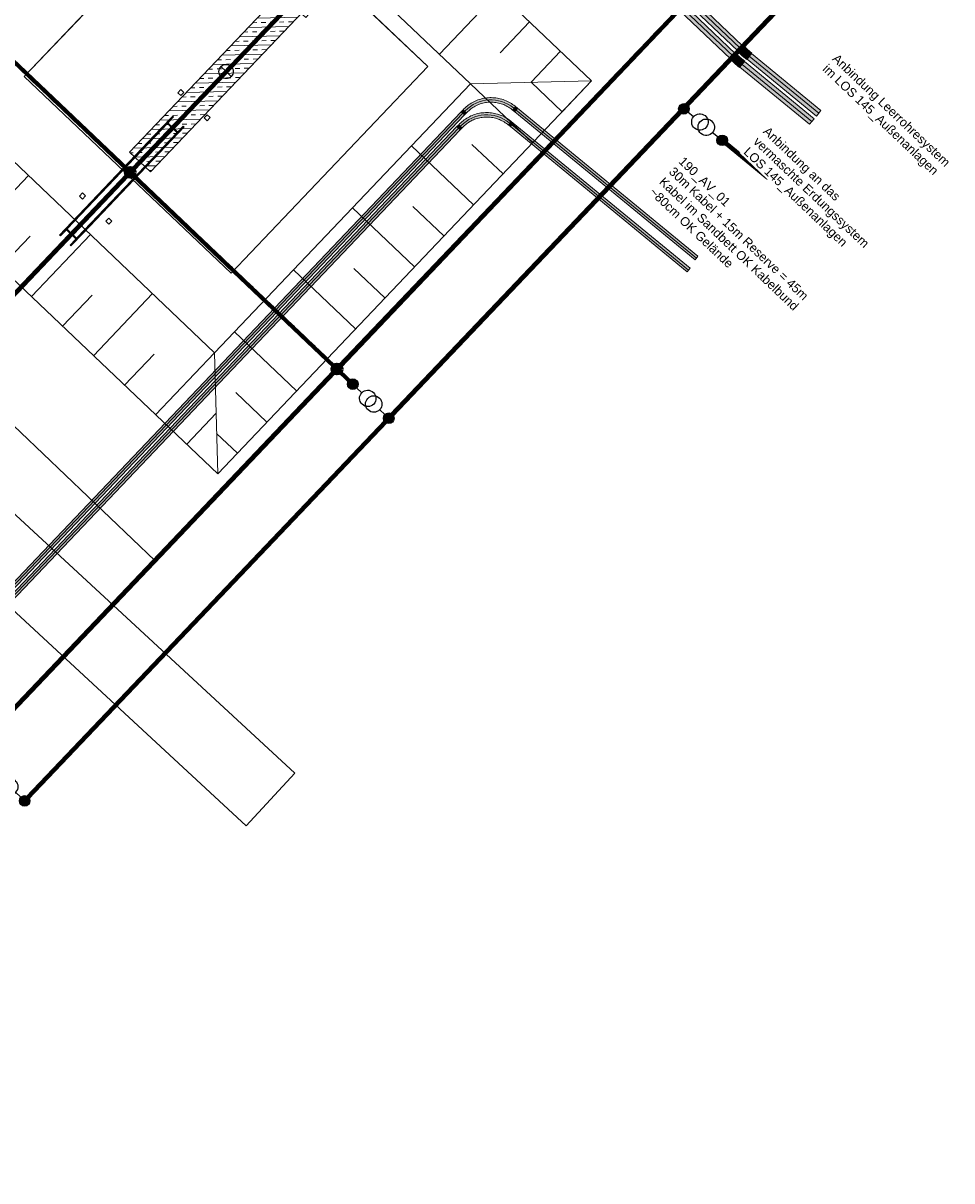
# Model space of a CAD drawing. Header units: metres. Extents: x 32343130.2 to 32343186.6, y 5699222 to 5699276.9.
# Tile 30 of 43: x 32343173.6 to 32343186.6, y 5699224 to 5699240.3. Entities that reach past the tile are written whole.
import ezdxf

# ---------------------------------------------------------------- set-up
doc = ezdxf.new("R2010")
doc.units = ezdxf.units.M
doc.linetypes.add('Mitte 1', pattern=[0.03, 0.012, -0.006, 0.006, -0.006])
for name, color, linetype, lineweight in [('0-1', 7, 'Continuous', 5), ('A-DETL-MBND', 7, 'Continuous', 18), ('E-POWR-CNTR', 7, 'Mitte 1', 25), ('G-ANNO-TEXT', 7, 'Continuous', 9)]:
    doc.layers.add(name, color=color, linetype=linetype, lineweight=lineweight)
for name, color, linetype, lineweight, true_color in [('A-DETL-1', 254, 'Continuous', 18, 0xbebebe), ('A-DETL-MBND-1', 7, 'Continuous', 5, 0xcccccc), ('A-DETL-MBND-2', 1, 'Continuous', 5, 0xff0000), ('A-DETL-MBND-3', 4, 'Continuous', 5, 0x00ffff), ('A-DETL-MBND-5', 1, 'Continuous', 18, 0xff0000), ('A-DETL-MBND-6', 4, 'Continuous', 18, 0x00ffff), ('A-FLOR-HRAL-1', 7, 'Continuous', 5, 0xcccccc), ('A-FLOR-HRAL-2', 7, 'Continuous', 9, 0xcccccc), ('A-GENM-1', 7, 'Continuous', 5, 0xcccccc), ('A-GENM-3', 7, 'Continuous', 25, 0xcce5f2), ('A-MASS-1', 7, 'Continuous', 9, 0xcccccc), ('A-MASS-2', 7, 'Continuous', 5, 0xcccccc), ('E-POWR-CNDT-1', 7, 'Continuous', 70, 0x008040), ('E-POWR-CNDT-2', 7, 'Continuous', 70, 0x804000), ('E-POWR-CNDT-3', 5, 'Continuous', 35, 0x0000ff), ('E-POWR-CNTR-1', 7, 'Mitte 1', 70, 0x008040), ('E-POWR-CNTR-2', 7, 'Mitte 1', 70, 0x804000), ('G-IMPT-1', 7, 'Continuous', 70, 0x008040), ('G-IMPT-2', 5, 'Continuous', 35, 0x0000ff), ('G-IMPT-3', 5, 'Continuous', 25, 0x0000ff), ('S-COLS-1', 7, 'Continuous', 5, 0xcccccc), ('S-FNDN-1', 7, 'Continuous', 5, 0xcccccc), ('S-FNDN-2', 7, 'Continuous', 25, 0xcccccc)]:
    doc.layers.add(name, color=color, linetype=linetype, lineweight=lineweight, true_color=true_color)
doc.styles.add('Arial_2', font='arial.ttf', dxfattribs={"height": 0.125})

# ---------------------------------------------------------------- blocks, each defined once
blk = doc.blocks.new('Einfügepunkt - Einfügepunkt-1186031-TGA_190_LP5_GR_FU-TGA-01_G_')
at = {"layer": 'A-DETL-MBND-1'}
for p, q in [((-0.1, 0), (0, 0)), ((0, 0.1), (0, 0)), ((0, 0), (0, -0.1)), ((0, 0), (0.1, 0))]:
    blk.add_line(p, q, dxfattribs=at)
blk.add_ellipse((0, 0), major_axis=(0.1, 0), ratio=1, dxfattribs=at)
blk = doc.blocks.new('Einfügepunkt - Einfügepunkt-V1-TGA_190_LP5_GR_FU-TGA-01_G_')
at = {"layer": 'A-GENM-3'}
for p, q in [((-0.1, 0), (0, 0)), ((0, 0.1), (0, 0)), ((0, 0), (0, -0.1)), ((0, 0), (0.1, 0))]:
    blk.add_line(p, q, dxfattribs=at)
blk.add_ellipse((0, 0), major_axis=(0.1, 0), ratio=1, dxfattribs=at)
blk = doc.blocks.new('Familie1 - Familie1-3512655-TGA_190_LP5_GR_FU-TGA-01_G_')
at = {"layer": 'A-DETL-MBND-1'}
for p, q in [((28.1, 0.5), (0, 0.5)), ((28.1, -0.5), (28.1, 0.5)), ((28.1, -0.5), (28.1, 0.5)), ((0, -0.5), (28.1, -0.5))]:
    blk.add_line(p, q, dxfattribs=at)
blk = doc.blocks.new('Aushub1 - Aushub-3534796-TGA_190_LP5_GR_FU-TGA-01_G_')
at = {"layer": 'A-MASS-2'}
for p, q in [((101.882, -9.093), (102.709, -8.223)), ((102.73, -9.072), (103.143, -8.637)), ((103.165, -9.485), (103.578, -9.05)), ((103.186, -10.333), (102.316, -9.506)), ((103.599, -9.899), (103.165, -9.485)), ((103.599, -9.899), (104.013, -9.464)), ((102.359, -11.203), (101.489, -10.376)), ((102.772, -10.768), (102.337, -10.355)), ((95.297, -11.662), (96.124, -10.792)), ((101.531, -12.072), (100.662, -11.245)), ((101.945, -11.637), (101.51, -11.224)), ((95.731, -12.075), (96.145, -11.641)), ((96.166, -12.489), (96.993, -11.619)), ((100.704, -12.942), (99.835, -12.114)), ((101.118, -12.507), (100.683, -12.093)), ((96.601, -12.902), (97.014, -12.468)), ((97.036, -13.316), (97.863, -12.447)), ((100.291, -13.376), (99.856, -12.963)), ((99.877, -13.811), (99.008, -12.984)), ((97.47, -13.729), (97.884, -13.295)), ((97.905, -14.143), (98.732, -13.274)), ((99.464, -14.246), (99.029, -13.832)), ((98.34, -14.557), (98.753, -14.122)), ((99.05, -14.68), (98.76, -14.405))]:
    blk.add_line(p, q, dxfattribs=at)
blk = doc.blocks.new('HE-B-Stütze - 3877114-TGA_190_LP5_GR_FU-TGA-01_G_')
at = {"layer": 'S-COLS-1'}
for p, q in [((97.84, -10.303), (96.425, -11.79)), ((97.894, -10.222), (96.482, -11.707)), ((97.906, -10.234), (96.494, -11.718)), ((98.042, -10.363), (96.63, -11.847)), ((98.054, -10.374), (96.642, -11.858)), ((97.727, -10.398), (97.894, -10.222)), ((97.805, -10.34), (97.739, -10.409)), ((97.942, -10.442), (97.832, -10.338)), ((97.839, -10.33), (97.949, -10.435)), ((97.906, -10.234), (97.84, -10.303)), ((98.054, -10.374), (97.887, -10.55)), ((97.894, -10.222), (97.906, -10.234)), ((97.976, -10.433), (98.042, -10.363)), ((98.042, -10.363), (98.054, -10.374)), ((97.727, -10.398), (96.308, -11.89)), ((97.739, -10.409), (96.319, -11.901)), ((97.875, -10.539), (96.456, -12.031)), ((96.561, -11.92), (97.976, -10.433)), ((97.739, -10.409), (97.727, -10.398)), ((97.875, -10.539), (97.941, -10.469)), ((97.887, -10.55), (97.875, -10.539)), ((97.887, -10.55), (96.467, -12.042)), ((96.482, -11.707), (96.308, -11.89)), ((96.319, -11.901), (96.389, -11.828)), ((96.416, -11.826), (96.526, -11.931)), ((96.534, -11.923), (96.424, -11.818)), ((96.425, -11.79), (96.494, -11.718)), ((96.494, -11.718), (96.482, -11.707)), ((96.308, -11.89), (96.319, -11.901)), ((96.525, -11.958), (96.456, -12.031)), ((96.467, -12.042), (96.642, -11.858)), ((96.63, -11.847), (96.561, -11.92)), ((96.642, -11.858), (96.63, -11.847)), ((96.456, -12.031), (96.467, -12.042))]:
    blk.add_line(p, q, dxfattribs=at)
at = {"layer": 'S-COLS-1', "flags": 128}
for points in [[(97.832, -10.338), (97.829, -10.335), (97.825, -10.334), (97.821, -10.333), (97.816, -10.333), (97.812, -10.335), (97.808, -10.337), (97.805, -10.34)], [(97.84, -10.303), (97.837, -10.307), (97.835, -10.311), (97.834, -10.315), (97.834, -10.319), (97.835, -10.323), (97.836, -10.327), (97.839, -10.33)], [(97.941, -10.469), (97.944, -10.466), (97.946, -10.462), (97.947, -10.458), (97.947, -10.453), (97.946, -10.449), (97.944, -10.446), (97.942, -10.442)], [(97.949, -10.435), (97.952, -10.437), (97.956, -10.439), (97.96, -10.439), (97.964, -10.439), (97.969, -10.438), (97.973, -10.436), (97.976, -10.433)], [(96.389, -11.828), (96.392, -11.825), (96.396, -11.823), (96.4, -11.822), (96.405, -11.821), (96.409, -11.822), (96.413, -11.823), (96.416, -11.826)], [(96.424, -11.818), (96.421, -11.815), (96.419, -11.811), (96.419, -11.807), (96.419, -11.803), (96.42, -11.798), (96.422, -11.794), (96.425, -11.79)], [(96.526, -11.931), (96.529, -11.934), (96.53, -11.937), (96.531, -11.942), (96.531, -11.946), (96.53, -11.95), (96.528, -11.954), (96.525, -11.958)], [(96.561, -11.92), (96.557, -11.923), (96.553, -11.925), (96.549, -11.927), (96.545, -11.927), (96.541, -11.927), (96.537, -11.925), (96.534, -11.923)]]:
    blk.add_lwpolyline(points, dxfattribs=at)
blk = doc.blocks.new('Geländer - 60-4048510-TGA_190_LP5_GR_FU-TGA-01_G_')
at = {"layer": 'A-FLOR-HRAL-1'}
for p, q in [((-0.03, -0.03), (-0.03, 0.03)), ((-0.03, 0.03), (0.03, 0.03)), ((0.03, 0.03), (0.03, -0.03)), ((0.03, -0.03), (-0.03, -0.03))]:
    blk.add_line(p, q, dxfattribs=at)
at = {"layer": 'A-FLOR-HRAL-2'}
for p, q in [((0.03, 0.03), (-0.03, 0.03)), ((-0.03, 0.03), (-0.03, -0.03)), ((0.03, -0.03), (0.03, 0.03)), ((-0.03, -0.03), (0.03, -0.03))]:
    blk.add_line(p, q, dxfattribs=at)
blk = doc.blocks.new('Geländer - Geländer-4035102-TGA_190_LP5_GR_FU-TGA-01_G_')
for p, rotation in [((100.765, -6.995), 316.4272566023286), ((101.134, -7.347), 136.4272566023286), ((99.386, -8.444), 316.4272566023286), ((99.756, -8.796), 136.4272566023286), ((98.008, -9.893), 316.4272566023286), ((98.377, -10.245), 136.4272566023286), ((96.629, -11.342), 316.4272566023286), ((96.999, -11.694), 136.4272566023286)]:
    blk.add_blockref('Geländer - 60-4048510-TGA_190_LP5_GR_FU-TGA-01_G_', p, dxfattribs=dict(rotation=rotation))
blk = doc.blocks.new('ARC_190_LPX_FM_Stellplätze_rvt-1-TGA_190_LP5_GR_FU-TGA-01_G_')
at = {"layer": 'S-FNDN-1'}
h = blk.add_hatch(dxfattribs=at)
h.set_pattern_fill('FP_1', color=256, style=0, pattern_type=2)
h.set_pattern_definition([(1.427, (32343078.039, 5699248.927), (-0.00316272, 0.12696061), []), (1.427, (32343078.104, 5699248.865), (-0.00316272, 0.12696061), [0.0635, -0.0635])])
h.paths.add_polyline_path([(32343175.057, 5699238.458), (32343175.347, 5699238.182), (32343177.759, 5699240.718), (32343177.469, 5699240.993), (32343175.966, 5699239.413)])
at = {"layer": 'A-DETL-MBND-1'}
for p, q in [((32343173.58, 5699239.517), (32343176.337, 5699242.415)), ((32343176.338, 5699242.416), (32343173.581, 5699239.518)), ((32343173.581, 5699239.518), (32343176.337, 5699242.415)), ((32343176.337, 5699242.415), (32343173.581, 5699239.518)), ((32343179.235, 5699239.658), (32343176.337, 5699242.415)), ((32343176.337, 5699242.415), (32343179.235, 5699239.658)), ((32343179.236, 5699239.659), (32343176.338, 5699242.416)), ((32343176.338, 5699242.416), (32343179.236, 5699239.659)), ((32343179.235, 5699239.658), (32343176.478, 5699236.76)), ((32343176.479, 5699236.761), (32343179.236, 5699239.659)), ((32343179.235, 5699239.658), (32343176.479, 5699236.761)), ((32343176.479, 5699236.761), (32343179.235, 5699239.658)), ((32343179.236, 5699239.659), (32343179.235, 5699239.658)), ((32343173.581, 5699239.518), (32343173.58, 5699239.517)), ((32343173.58, 5699239.517), (32343176.478, 5699236.76)), ((32343176.478, 5699236.76), (32343173.58, 5699239.517)), ((32343173.581, 5699239.518), (32343176.479, 5699236.761)), ((32343176.479, 5699236.761), (32343173.581, 5699239.518)), ((32343176.478, 5699236.76), (32343176.479, 5699236.761))]:
    blk.add_line(p, q, dxfattribs=at)
at = {"layer": 'A-MASS-1'}
for p, q in [((32343181.529, 5699239.458), (32343147.043, 5699272.267)), ((32343141.805, 5699266.761), (32343176.291, 5699233.952)), ((32343176.291, 5699233.952), (32343181.529, 5699239.458))]:
    blk.add_line(p, q, dxfattribs=at)
at = {"layer": 'A-MASS-2'}
for p, q in [((32343179.833, 5699239.415), (32343147.085, 5699270.571)), ((32343143.501, 5699266.803), (32343176.248, 5699235.648)), ((32343179.833, 5699239.415), (32343181.529, 5699239.458)), ((32343176.248, 5699235.648), (32343179.833, 5699239.415)), ((32343176.291, 5699233.952), (32343176.248, 5699235.648))]:
    blk.add_line(p, q, dxfattribs=at)
at = {"layer": 'S-FNDN-1'}
for p, q in [((32343175.057, 5699238.458), (32343177.469, 5699240.993)), ((32343177.759, 5699240.718), (32343175.347, 5699238.182)), ((32343175.347, 5699238.182), (32343175.057, 5699238.458))]:
    blk.add_line(p, q, dxfattribs=at)
at = {"layer": 'S-FNDN-2'}
for p, q in [((32343177.469, 5699240.993), (32343175.057, 5699238.458)), ((32343175.347, 5699238.182), (32343177.759, 5699240.718)), ((32343175.057, 5699238.458), (32343175.347, 5699238.182))]:
    blk.add_line(p, q, dxfattribs=at)
at = {"layer": 'A-FLOR-HRAL-1'}
blk.add_blockref('Geländer - Geländer-4035102-TGA_190_LP5_GR_FU-TGA-01_G_', (32343077.767, 5699249.185), dxfattribs=at)
at = {"layer": 'A-GENM-1'}
for name, p, rotation in [('Familie1 - Familie1-3512655-TGA_190_LP5_GR_FU-TGA-01_G_', (32343156.4, 5699248.465), 317.2389160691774), ('Einfügepunkt - Einfügepunkt-V1-TGA_190_LP5_GR_FU-TGA-01_G_', (32343176.408, 5699239.588), 226.4272566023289), ('Einfügepunkt - Einfügepunkt-1186031-TGA_190_LP5_GR_FU-TGA-01_G_', (32343176.408, 5699239.588), 316.4272566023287), ('Einfügepunkt - Einfügepunkt-1186031-TGA_190_LP5_GR_FU-TGA-01_G_', (32343176.408, 5699239.588), 316.4272566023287)]:
    blk.add_blockref(name, p, dxfattribs=dict(at, rotation=rotation))
at = {"layer": 'A-MASS-2'}
blk.add_blockref('Aushub1 - Aushub-3534796-TGA_190_LP5_GR_FU-TGA-01_G_', (32343077.516, 5699248.922), dxfattribs=at)
at = {"layer": 'S-COLS-1'}
blk.add_blockref('HE-B-Stütze - 3877114-TGA_190_LP5_GR_FU-TGA-01_G_', (32343077.767, 5699249.185), dxfattribs=at)
blk = doc.blocks.new('Leerrohr-Verteilerkasten - T-Stück - PVC1 - Anschlusspunkt-7532436-TGA_190_LP5_GR_FU-TGA-01_G_')
at = {"layer": 'G-IMPT-2'}
for points in [[(0, 0.074), (-0.019, 0.072), (-0.037, 0.064), (-0.053, 0.053), (-0.064, 0.037), (-0.072, 0.019), (-0.074, 0), (-0.072, -0.019), (-0.064, -0.037), (-0.053, -0.053), (-0.037, -0.064), (-0.019, -0.072), (0, -0.074), (0.019, -0.072), (0.037, -0.064), (0.053, -0.053), (0.064, -0.037), (0.072, -0.019), (0.074, 0), (0.072, 0.019), (0.064, 0.037), (0.053, 0.053), (0.037, 0.064), (0.019, 0.072)], [(0, 0.063), (-0.016, 0.06), (-0.031, 0.054), (-0.044, 0.044), (-0.054, 0.031), (-0.06, 0.016), (-0.063, 0), (-0.06, -0.016), (-0.054, -0.031), (-0.044, -0.044), (-0.031, -0.054), (-0.016, -0.06), (0, -0.063), (0.016, -0.06), (0.031, -0.054), (0.044, -0.044), (0.054, -0.031), (0.06, -0.016), (0.063, 0), (0.06, 0.016), (0.054, 0.031), (0.044, 0.044), (0.031, 0.054), (0.016, 0.06)], [(0, -0.62), (-0.019, -0.623), (-0.037, -0.63), (-0.053, -0.642), (-0.064, -0.657), (-0.072, -0.675), (-0.074, -0.694), (-0.072, -0.714), (-0.064, -0.731), (-0.053, -0.747), (-0.037, -0.759), (-0.019, -0.766), (0, -0.769), (0.019, -0.766), (0.037, -0.759), (0.053, -0.747), (0.064, -0.731), (0.072, -0.714), (0.074, -0.694), (0.072, -0.675), (0.064, -0.657), (0.053, -0.642), (0.037, -0.63), (0.019, -0.623)]]:
    blk.add_hatch(color=256, dxfattribs=at).paths.add_polyline_path(points)
at = {"layer": 'G-IMPT-3'}
for p, q in [((0, -0.174), (0, -0.074)), ((0, -0.52), (0, -0.62))]:
    blk.add_line(p, q, dxfattribs=at)
for centre, radius in [((0, 0), 0.0743), ((0, 0), 0.0625), ((0, -0.694), 0.0743)]:
    blk.add_circle(centre, radius, dxfattribs=at)
for centre in [(0, -0.29), (0, -0.405)]:
    blk.add_ellipse(centre, major_axis=(0.115, 0), ratio=1, dxfattribs=at)
blk = doc.blocks.new('Leerrohr-Verteilerkasten - Kreuzstück - PVC1 - Fundamenterder-V2-TGA_190_LP5_GR_FU-TGA-01_G_')
at = {"layer": 'G-IMPT-1'}
blk.add_hatch(color=256, dxfattribs=at).paths.add_polyline_path([(0.063, 0), (0.06, 0.016), (0.054, 0.031), (0.044, 0.044), (0.031, 0.054), (0.016, 0.06), (0, 0.063), (-0.016, 0.06), (-0.031, 0.054), (-0.044, 0.044), (-0.054, 0.031), (-0.06, 0.016), (-0.063, 0), (-0.06, -0.016), (-0.054, -0.031), (-0.044, -0.044), (-0.031, -0.054), (-0.016, -0.06), (0, -0.063), (0.016, -0.06), (0.031, -0.054), (0.044, -0.044), (0.054, -0.031), (0.06, -0.016)])
blk.add_circle((0, 0), 0.0625, dxfattribs=at)
blk = doc.blocks.new('Leerrohr-Bogen - ohne Formteile - Standard-7631298-TGA_190_LP5_GR_FU-TGA-01_G_')
at = {"layer": 'A-DETL-MBND-5'}
for points in [[(0.006, 0.511), (0.003, 0.466), (0.065, 0.461), (0.069, 0.506), (0.007, 0.511)], [(0.006, 0.465), (0.003, 0.466), (-0.008, 0.396), (-0.03, 0.326), (-0.06, 0.264), (-0.1, 0.206), (-0.147, 0.156), (-0.203, 0.111), (-0.261, 0.078), (-0.328, 0.052), (-0.395, 0.037), (-0.465, 0.031), (-0.465, -0.031), (-0.396, -0.027), (-0.384, -0.025), (-0.351, -0.018), (-0.308, -0.008), (-0.247, 0.016), (-0.234, 0.021), (-0.165, 0.061), (-0.11, 0.105), (-0.103, 0.111), (-0.049, 0.169), (-0.024, 0.204), (-0.004, 0.235), (0.031, 0.308), (0.043, 0.347), (0.054, 0.382), (0.059, 0.41), (0.065, 0.461), (0.007, 0.465)], [(-0.465, 0.031), (-0.51, 0.031), (-0.51, -0.031), (-0.465, -0.031), (-0.465, 0.03)]]:
    blk.add_hatch(color=256, dxfattribs=at).paths.add_polyline_path(points)
h = blk.add_hatch(color=256, dxfattribs=at)
h.paths.add_polyline_path([(0.054, 0.382), (0.043, 0.347), (0.048, 0.362), (0.053, 0.381)])
h.paths.add_polyline_path([(-0.103, 0.111), (-0.162, 0.063), (-0.105, 0.109)])
at = {"layer": 'A-DETL-MBND'}
for p, q in [((0.006, 0.511), (0.003, 0.466)), ((0.069, 0.506), (0.006, 0.511)), ((0.069, 0.506), (0.006, 0.511)), ((0.065, 0.461), (0.069, 0.506)), ((-0.465, 0.031), (-0.51, 0.031)), ((-0.51, 0.031), (-0.51, -0.031)), ((-0.51, 0.031), (-0.51, -0.031)), ((-0.51, -0.031), (-0.465, -0.031))]:
    blk.add_line(p, q, dxfattribs=at)
at = {"layer": 'A-DETL-MBND', "flags": 128}
for points in [[(0.003, 0.466), (0.001, 0.447), (-0.002, 0.429), (-0.005, 0.41), (-0.009, 0.392), (-0.014, 0.374), (-0.019, 0.356), (-0.025, 0.338), (-0.032, 0.321), (-0.039, 0.303), (-0.048, 0.286), (-0.057, 0.27), (-0.066, 0.254), (-0.076, 0.238), (-0.087, 0.223), (-0.098, 0.208), (-0.11, 0.193), (-0.123, 0.18), (-0.136, 0.166), (-0.15, 0.153), (-0.164, 0.141), (-0.178, 0.129), (-0.193, 0.118), (-0.209, 0.108), (-0.225, 0.098), (-0.241, 0.088), (-0.258, 0.08), (-0.275, 0.072), (-0.292, 0.065), (-0.31, 0.058), (-0.327, 0.052), (-0.345, 0.047), (-0.364, 0.043), (-0.382, 0.039), (-0.4, 0.036), (-0.419, 0.034), (-0.438, 0.032), (-0.456, 0.032), (-0.465, 0.031)], [(-0.465, -0.031), (-0.443, -0.031), (-0.422, -0.03), (-0.401, -0.028), (-0.38, -0.025), (-0.359, -0.021), (-0.338, -0.016), (-0.318, -0.011), (-0.297, -0.005), (-0.277, 0.003), (-0.258, 0.01), (-0.238, 0.019), (-0.219, 0.029), (-0.201, 0.039), (-0.182, 0.05), (-0.165, 0.061), (-0.147, 0.074), (-0.13, 0.087), (-0.114, 0.1), (-0.099, 0.115), (-0.083, 0.13), (-0.069, 0.145), (-0.055, 0.161), (-0.042, 0.178), (-0.029, 0.195), (-0.017, 0.213), (-0.006, 0.231), (0.004, 0.249), (0.014, 0.268), (0.023, 0.288), (0.031, 0.307), (0.038, 0.327), (0.045, 0.348), (0.05, 0.368), (0.055, 0.389), (0.059, 0.41), (0.062, 0.431), (0.065, 0.452), (0.065, 0.461)]]:
    blk.add_lwpolyline(points, dxfattribs=at)
blk = doc.blocks.new('Leerrohr-Bogen - ohne Formteile - Standard-V12-TGA_190_LP5_GR_FU-TGA-01_G_')
at = {"layer": 'A-DETL-MBND-5'}
for points in [[(0.015, 0.51), (0.006, 0.511), (0.003, 0.466), (0.065, 0.461), (0.069, 0.506), (0.019, 0.51)], [(0.006, 0.465), (0.003, 0.466), (-0.008, 0.396), (-0.03, 0.326), (-0.06, 0.264), (-0.1, 0.206), (-0.147, 0.156), (-0.203, 0.111), (-0.261, 0.078), (-0.328, 0.052), (-0.395, 0.037), (-0.465, 0.031), (-0.465, -0.031), (-0.396, -0.027), (-0.384, -0.025), (-0.351, -0.018), (-0.308, -0.008), (-0.247, 0.016), (-0.234, 0.021), (-0.165, 0.061), (-0.111, 0.104), (-0.103, 0.111), (-0.049, 0.169), (-0.024, 0.204), (-0.004, 0.235), (0.031, 0.308), (0.043, 0.347), (0.054, 0.382), (0.059, 0.41), (0.065, 0.461), (0.007, 0.465)], [(-0.465, 0.031), (-0.51, 0.031), (-0.51, -0.031), (-0.465, -0.031), (-0.465, 0.03)]]:
    blk.add_hatch(color=256, dxfattribs=at).paths.add_polyline_path(points)
h = blk.add_hatch(color=256, dxfattribs=at)
h.paths.add_polyline_path([(0.054, 0.382), (0.043, 0.347), (0.048, 0.362), (0.053, 0.381)])
h.paths.add_polyline_path([(-0.103, 0.111), (-0.162, 0.063), (-0.105, 0.109)])
at = {"layer": 'A-DETL-MBND'}
for p, q in [((0.006, 0.511), (0.003, 0.466)), ((0.069, 0.506), (0.006, 0.511)), ((0.069, 0.506), (0.006, 0.511)), ((0.065, 0.461), (0.069, 0.506)), ((-0.465, 0.031), (-0.51, 0.031)), ((-0.51, 0.031), (-0.51, -0.031)), ((-0.51, 0.031), (-0.51, -0.031)), ((-0.51, -0.031), (-0.465, -0.031))]:
    blk.add_line(p, q, dxfattribs=at)
at = {"layer": 'A-DETL-MBND', "flags": 128}
for points in [[(0.003, 0.466), (0.001, 0.447), (-0.002, 0.429), (-0.005, 0.41), (-0.009, 0.392), (-0.014, 0.374), (-0.019, 0.356), (-0.025, 0.338), (-0.032, 0.321), (-0.039, 0.303), (-0.048, 0.286), (-0.057, 0.27), (-0.066, 0.254), (-0.076, 0.238), (-0.087, 0.223), (-0.098, 0.208), (-0.11, 0.193), (-0.123, 0.18), (-0.136, 0.166), (-0.15, 0.153), (-0.164, 0.141), (-0.178, 0.129), (-0.193, 0.118), (-0.209, 0.108), (-0.225, 0.098), (-0.241, 0.088), (-0.258, 0.08), (-0.275, 0.072), (-0.292, 0.065), (-0.31, 0.058), (-0.327, 0.052), (-0.345, 0.047), (-0.364, 0.043), (-0.382, 0.039), (-0.4, 0.036), (-0.419, 0.034), (-0.438, 0.032), (-0.456, 0.032), (-0.465, 0.031)], [(-0.465, -0.031), (-0.443, -0.031), (-0.422, -0.03), (-0.401, -0.028), (-0.38, -0.025), (-0.359, -0.021), (-0.338, -0.016), (-0.318, -0.011), (-0.297, -0.005), (-0.277, 0.003), (-0.258, 0.01), (-0.238, 0.019), (-0.219, 0.029), (-0.201, 0.039), (-0.182, 0.05), (-0.165, 0.061), (-0.147, 0.074), (-0.13, 0.087), (-0.114, 0.1), (-0.099, 0.115), (-0.083, 0.13), (-0.069, 0.145), (-0.055, 0.161), (-0.042, 0.178), (-0.029, 0.195), (-0.017, 0.213), (-0.006, 0.231), (0.004, 0.249), (0.014, 0.268), (0.023, 0.288), (0.031, 0.307), (0.038, 0.327), (0.045, 0.348), (0.05, 0.368), (0.055, 0.389), (0.059, 0.41), (0.062, 0.431), (0.065, 0.452), (0.065, 0.461)]]:
    blk.add_lwpolyline(points, dxfattribs=at)
blk = doc.blocks.new('Leerrohr-Bogen - ohne Formteile - Standard-7640100-TGA_190_LP5_GR_FU-TGA-01_G_')
at = {"layer": 'A-DETL-MBND-6'}
for points in [[(-0.004, -0.057), (-0.004, 0.057), (-0.085, 0.056), (-0.085, -0.057)], [(-0.004, -0.057), (0.008, -0.056), (0, 0.057), (-0.004, 0.057), (-0.004, -0.055)], [(0.008, -0.056), (0.089, -0.05), (0.081, 0.063), (0, 0.057), (0.008, -0.054)]]:
    blk.add_hatch(color=256, dxfattribs=at).paths.add_polyline_path(points)
at = {"layer": 'A-DETL-MBND'}
for p, q in [((-0.004, 0.057), (-0.085, 0.057)), ((-0.085, 0.057), (-0.085, -0.057)), ((-0.085, 0.057), (-0.085, -0.057)), ((0.081, 0.063), (0, 0.057)), ((0.089, -0.05), (0.081, 0.063)), ((0.089, -0.05), (0.081, 0.063)), ((-0.085, -0.057), (-0.004, -0.057)), ((0.008, -0.056), (0.089, -0.05))]:
    blk.add_line(p, q, dxfattribs=at)
at = {"layer": 'A-DETL-MBND', "flags": 128}
for points in [[(0, 0.057), (-0.002, 0.057), (-0.004, 0.057)], [(-0.004, -0.057), (0.003, -0.057), (0.008, -0.056)]]:
    blk.add_lwpolyline(points, dxfattribs=at)
blk = doc.blocks.new('Leerrohr-Bogen - ohne Formteile - Standard-V28-TGA_190_LP5_GR_FU-TGA-01_G_')
at = {"layer": 'A-DETL-MBND-6'}
for points in [[(-0.085, -0.057), (-0.004, -0.057), (-0.004, 0.057), (-0.085, 0.056), (-0.085, -0.055)], [(-0.004, -0.057), (0.008, -0.056), (0, 0.057), (-0.004, 0.057), (-0.004, -0.055)], [(0.008, -0.056), (0.089, -0.05), (0.081, 0.063), (0, 0.057), (0.008, -0.054)]]:
    blk.add_hatch(color=256, dxfattribs=at).paths.add_polyline_path(points)
at = {"layer": 'A-DETL-MBND'}
for p, q in [((-0.004, 0.057), (-0.085, 0.057)), ((-0.085, 0.057), (-0.085, -0.057)), ((-0.085, 0.057), (-0.085, -0.057)), ((0.081, 0.063), (0, 0.057)), ((0.089, -0.05), (0.081, 0.063)), ((0.089, -0.05), (0.081, 0.063)), ((-0.085, -0.057), (-0.004, -0.057)), ((0.008, -0.056), (0.089, -0.05))]:
    blk.add_line(p, q, dxfattribs=at)
at = {"layer": 'A-DETL-MBND', "flags": 128}
for points in [[(0, 0.057), (-0.002, 0.057), (-0.004, 0.057)], [(-0.004, -0.057), (0.003, -0.057), (0.008, -0.056)]]:
    blk.add_lwpolyline(points, dxfattribs=at)

msp = doc.modelspace()

# ---------------------------------------------------------------- hatches: boundary and pattern name
at = {"layer": 'A-DETL-MBND-2'}
for points in [[(32343172.40217, 5699231.31523), (32343172.40808, 5699231.30961), (32343179.72672, 5699239.00227), (32343179.7039, 5699239.02398), (32343172.38525, 5699231.33132), (32343172.39666, 5699231.32047)], [(32343172.41398, 5699231.30399), (32343172.4309, 5699231.2879), (32343179.74954, 5699238.98056), (32343179.72672, 5699239.00227), (32343172.40808, 5699231.30961)], [(32343180.45201, 5699239.02382), (32343182.97879, 5699236.94981), (32343182.99877, 5699236.97416), (32343180.472, 5699239.04817), (32343180.45269, 5699239.02465)], [(32343180.472, 5699239.04817), (32343182.99877, 5699236.97416), (32343183.01876, 5699236.99851), (32343180.49198, 5699239.07251), (32343180.47717, 5699239.05447)], [(32343172.40019, 5699231.17909), (32343172.4116, 5699231.16824), (32343179.66604, 5699238.79341), (32343179.64321, 5699238.81512), (32343172.38878, 5699231.18995), (32343172.39546, 5699231.18359)], [(32343172.43382, 5699231.14709), (32343172.43442, 5699231.14652), (32343179.68886, 5699238.77169), (32343179.66604, 5699238.79341), (32343172.4116, 5699231.16824), (32343172.43364, 5699231.14726)], [(32343180.39133, 5699238.81495), (32343182.86875, 5699236.78146), (32343182.88873, 5699236.80581), (32343180.41131, 5699238.8393), (32343180.39201, 5699238.81578)], [(32343180.41131, 5699238.8393), (32343182.88873, 5699236.80581), (32343182.90872, 5699236.83016), (32343180.4313, 5699238.86365), (32343180.41649, 5699238.8456)]]:
    msp.add_hatch(color=256, dxfattribs=at).paths.add_polyline_path(points)
at = {"layer": 'A-DETL-MBND-3'}
for points in [[(32343177.53192, 5699245.69735), (32343183.61126, 5699239.91358), (32343183.64572, 5699239.94981), (32343177.53376, 5699245.76461), (32343177.49929, 5699245.72839)], [(32343177.36144, 5699245.58349), (32343183.47738, 5699239.7649), (32343183.51185, 5699239.80112), (32343177.3959, 5699245.61971), (32343177.36261, 5699245.58472)], [(32343177.42853, 5699245.58867), (32343183.51185, 5699239.80112), (32343183.54631, 5699239.83735), (32343177.43036, 5699245.65594), (32343177.3959, 5699245.61971)], [(32343177.46483, 5699245.69216), (32343183.57679, 5699239.87736), (32343183.61126, 5699239.91358), (32343177.49929, 5699245.72839), (32343177.466, 5699245.6934)], [(32343183.70754, 5699239.76178), (32343183.99794, 5699239.52342), (32343184.67948, 5699238.964), (32343184.7112, 5699239.00265), (32343183.73926, 5699239.80043), (32343183.70812, 5699239.7625)], [(32343183.73926, 5699239.80043), (32343184.7112, 5699239.00265), (32343184.74293, 5699239.0413), (32343183.77098, 5699239.83908), (32343183.74476, 5699239.80713)], [(32343183.60812, 5699239.64932), (32343184.58431, 5699238.84806), (32343184.61603, 5699238.88671), (32343183.63985, 5699239.68797), (32343183.60871, 5699239.65004)], [(32343183.63985, 5699239.68797), (32343184.61603, 5699238.88671), (32343184.64775, 5699238.92536), (32343183.67157, 5699239.72662), (32343183.64535, 5699239.69467)]]:
    msp.add_hatch(color=256, dxfattribs=at).paths.add_polyline_path(points)

# ---------------------------------------------------------------- linework, layer by layer
at = {"layer": 'A-DETL-1'}
for p, q in [((32343175.41166, 5699232.73734), (32343140.63566, 5699265.82253)), ((32343167.14036, 5699224.04334), (32343183.80326, 5699241.55779))]:
    msp.add_line(p, q, dxfattribs=at)
at = {"layer": 'A-DETL-MBND'}
for p, q in [((32343183.64572, 5699239.94981), (32343177.53376, 5699245.76461)), ((32343177.3959, 5699245.61971), (32343183.51185, 5699239.80112)), ((32343177.3959, 5699245.61971), (32343183.51185, 5699239.80112)), ((32343183.54631, 5699239.83735), (32343177.43036, 5699245.65594)), ((32343177.46483, 5699245.69216), (32343183.57679, 5699239.87736)), ((32343177.49929, 5699245.72839), (32343183.61126, 5699239.91358)), ((32343177.49929, 5699245.72839), (32343183.61126, 5699239.91358)), ((32343177.36144, 5699245.58349), (32343183.47738, 5699239.7649)), ((32343183.57679, 5699239.87736), (32343183.64572, 5699239.94981)), ((32343183.61126, 5699239.91358), (32343183.67054, 5699239.85719)), ((32343183.47738, 5699239.7649), (32343183.54631, 5699239.83735)), ((32343183.47738, 5699239.7649), (32343183.47738, 5699239.7649)), ((32343183.51185, 5699239.80112), (32343183.57112, 5699239.74473)), ((32343183.67602, 5699239.85234), (32343183.73926, 5699239.80043)), ((32343183.77098, 5699239.83908), (32343183.70754, 5699239.76178)), ((32343183.70754, 5699239.76178), (32343184.67948, 5699238.964)), ((32343183.73926, 5699239.80043), (32343184.7112, 5699239.00265)), ((32343183.73926, 5699239.80043), (32343184.7112, 5699239.00265)), ((32343184.74293, 5699239.0413), (32343183.77098, 5699239.83908)), ((32343183.77098, 5699239.83908), (32343183.77098, 5699239.83908)), ((32343183.5766, 5699239.73988), (32343183.63985, 5699239.68797)), ((32343183.67157, 5699239.72662), (32343183.60812, 5699239.64932)), ((32343183.60812, 5699239.64932), (32343184.58431, 5699238.84806)), ((32343183.63985, 5699239.68797), (32343184.61603, 5699238.88671)), ((32343183.63985, 5699239.68797), (32343184.61603, 5699238.88671)), ((32343184.64775, 5699238.92536), (32343183.67157, 5699239.72662)), ((32343179.7039, 5699239.02398), (32343172.38525, 5699231.33132)), ((32343172.40808, 5699231.30961), (32343179.72672, 5699239.00227)), ((32343172.40808, 5699231.30961), (32343179.72672, 5699239.00227)), ((32343172.4309, 5699231.2879), (32343179.74954, 5699238.98056)), ((32343179.72672, 5699239.00227), (32343179.7039, 5699239.02398)), ((32343179.75774, 5699239.03487), (32343179.72672, 5699239.00227)), ((32343179.74954, 5699238.98056), (32343179.72672, 5699239.00227)), ((32343180.472, 5699239.04817), (32343180.43721, 5699239.07672)), ((32343180.49198, 5699239.07251), (32343180.45201, 5699239.02382)), ((32343180.45201, 5699239.02382), (32343182.97879, 5699236.94981)), ((32343180.472, 5699239.04817), (32343182.99877, 5699236.97416)), ((32343180.472, 5699239.04817), (32343182.99877, 5699236.97416)), ((32343183.01876, 5699236.99851), (32343180.49198, 5699239.07251)), ((32343184.67948, 5699238.964), (32343184.74293, 5699239.0413)), ((32343179.64321, 5699238.81512), (32343172.38878, 5699231.18995)), ((32343172.4116, 5699231.16824), (32343179.66604, 5699238.79341)), ((32343172.4116, 5699231.16824), (32343179.66604, 5699238.79341)), ((32343179.66604, 5699238.79341), (32343179.64321, 5699238.81512)), ((32343179.68886, 5699238.77169), (32343179.64321, 5699238.81512)), ((32343179.69705, 5699238.82601), (32343179.66604, 5699238.79341)), ((32343180.41131, 5699238.8393), (32343180.37653, 5699238.86785)), ((32343180.4313, 5699238.86365), (32343180.39133, 5699238.81495)), ((32343180.39133, 5699238.81495), (32343182.86875, 5699236.78146)), ((32343180.41131, 5699238.8393), (32343182.88873, 5699236.80581)), ((32343180.41131, 5699238.8393), (32343182.88873, 5699236.80581)), ((32343182.90872, 5699236.83016), (32343180.4313, 5699238.86365)), ((32343184.58431, 5699238.84806), (32343184.61603, 5699238.88671)), ((32343184.61603, 5699238.88671), (32343184.64775, 5699238.92536)), ((32343184.64775, 5699238.92536), (32343184.64775, 5699238.92536)), ((32343172.43442, 5699231.14652), (32343179.68886, 5699238.77169)), ((32343182.97879, 5699236.94981), (32343183.01876, 5699236.99851)), ((32343182.88873, 5699236.80581), (32343182.90872, 5699236.83016)), ((32343182.86875, 5699236.78146), (32343182.88873, 5699236.80581)), ((32343182.86875, 5699236.78146), (32343182.86875, 5699236.78146))]:
    msp.add_line(p, q, dxfattribs=at)
for centre, major_axis, ratio, start_param, end_param in [((32343183.73946, 5699239.92964), (0.03711, 0.09286), 0.99999997, 2.76134873, 2.83453433), ((32343183.64005, 5699239.81718), (-0.08875, 0.04608), 0.99999995, 1.2892502, 1.36243583), ((32343180.11999, 5699238.69024), (-0.21376, 0.452), 0.99999999, 5.15413603, 6.65174675), ((32343180.0593, 5699238.48137), (0.30869, 0.39333), 0.99999999, 6.26128474, 7.75889546)]:
    msp.add_ellipse(centre, major_axis=major_axis, ratio=ratio, start_param=start_param, end_param=end_param, dxfattribs=at)
at = {"layer": 'E-POWR-CNDT-1'}
for p, q in [((32343180.8631, 5699244.27637), (32343175.10036, 5699238.21914)), ((32343175.10616, 5699238.21362), (32343180.86889, 5699244.27086)), ((32343169.30651, 5699243.6471), (32343175.01992, 5699238.21148)), ((32343175.02543, 5699238.21727), (32343169.31203, 5699243.65289)), ((32343183.7611, 5699241.51927), (32343177.99836, 5699235.46204)), ((32343178.00416, 5699235.45652), (32343183.76689, 5699241.51376)), ((32343183.41512, 5699238.57755), (32343183.41258, 5699238.57446)), ((32343183.41258, 5699238.57446), (32343183.99537, 5699238.09606)), ((32343183.41766, 5699238.58064), (32343183.41512, 5699238.57755)), ((32343184.00044, 5699238.10225), (32343183.41766, 5699238.58064)), ((32343175.02179, 5699238.13655), (32343169.99973, 5699232.85784)), ((32343170.00553, 5699232.85233), (32343175.02758, 5699238.13103)), ((32343175.01992, 5699238.21148), (32343175.02268, 5699238.21437)), ((32343175.02468, 5699238.13379), (32343175.02179, 5699238.13655)), ((32343175.02468, 5699238.13379), (32343175.02179, 5699238.13655)), ((32343175.02268, 5699238.21437), (32343175.02543, 5699238.21727)), ((32343175.02758, 5699238.13103), (32343175.02468, 5699238.13379)), ((32343175.10036, 5699238.21914), (32343175.10326, 5699238.21638)), ((32343175.10527, 5699238.1358), (32343175.10251, 5699238.1329)), ((32343175.10251, 5699238.1329), (32343177.91792, 5699235.45438)), ((32343175.10326, 5699238.21638), (32343175.10616, 5699238.21362)), ((32343175.10803, 5699238.13869), (32343175.10527, 5699238.1358)), ((32343177.92343, 5699235.46017), (32343175.10803, 5699238.13869)), ((32343183.99537, 5699238.09606), (32343183.9979, 5699238.09915)), ((32343183.99537, 5699238.09606), (32343183.9979, 5699238.09915)), ((32343183.9979, 5699238.09915), (32343184.00044, 5699238.10225)), ((32343183.9979, 5699238.09915), (32343184.00044, 5699238.10225)), ((32343177.91979, 5699235.37945), (32343172.89773, 5699230.10074)), ((32343172.90352, 5699230.09523), (32343177.92558, 5699235.37393)), ((32343177.91792, 5699235.45438), (32343177.92343, 5699235.46017)), ((32343177.92268, 5699235.37669), (32343177.91979, 5699235.37945)), ((32343177.92558, 5699235.37393), (32343177.92268, 5699235.37669)), ((32343177.92558, 5699235.37393), (32343177.92268, 5699235.37669)), ((32343177.99836, 5699235.46204), (32343178.00416, 5699235.45652)), ((32343178.00327, 5699235.3787), (32343178.00051, 5699235.3758)), ((32343178.00051, 5699235.3758), (32343178.18069, 5699235.20438)), ((32343178.00603, 5699235.38159), (32343178.00327, 5699235.3787)), ((32343178.1862, 5699235.21018), (32343178.00603, 5699235.38159)), ((32343178.18069, 5699235.20438), (32343178.1862, 5699235.21018))]:
    msp.add_line(p, q, dxfattribs=at)
at = {"layer": 'E-POWR-CNDT-2'}
for p, q in [((32343185.19357, 5699241.57415), (32343178.72286, 5699234.77276)), ((32343178.72866, 5699234.76725), (32343185.19937, 5699241.56864)), ((32343178.72286, 5699234.77276), (32343178.72576, 5699234.77001)), ((32343178.72576, 5699234.77001), (32343178.72866, 5699234.76725)), ((32343178.64429, 5699234.69017), (32343173.62223, 5699229.41146)), ((32343173.62802, 5699229.40595), (32343178.65008, 5699234.68466)), ((32343178.65008, 5699234.68466), (32343178.64429, 5699234.69017)), ((32343173.62223, 5699229.41146), (32343173.62513, 5699229.40871)), ((32343173.62513, 5699229.40871), (32343173.62802, 5699229.40595)), ((32343173.62513, 5699229.40871), (32343173.62802, 5699229.40595))]:
    msp.add_line(p, q, dxfattribs=at)
at = {"layer": 'E-POWR-CNTR'}
for p, q in [((32343175.10326, 5699238.21638), (32343180.866, 5699244.27362)), ((32343169.30927, 5699243.65), (32343175.02268, 5699238.21437)), ((32343185.19647, 5699241.5714), (32343178.72576, 5699234.77001)), ((32343178.00126, 5699235.45928), (32343183.764, 5699241.51652)), ((32343183.41512, 5699238.57755), (32343183.9979, 5699238.09915)), ((32343170.00263, 5699232.85508), (32343175.02468, 5699238.13379)), ((32343175.10527, 5699238.1358), (32343177.92068, 5699235.45727)), ((32343172.90063, 5699230.09798), (32343177.92268, 5699235.37669)), ((32343178.00327, 5699235.3787), (32343178.18344, 5699235.20728)), ((32343178.64718, 5699234.68741), (32343173.62513, 5699229.40871))]:
    msp.add_line(p, q, dxfattribs=at)
at = {"layer": 'E-POWR-CNTR-1'}
for p, q in [((32343175.10326, 5699238.21638), (32343180.866, 5699244.27362)), ((32343169.30927, 5699243.65), (32343175.02268, 5699238.21437)), ((32343178.00126, 5699235.45928), (32343183.764, 5699241.51652)), ((32343183.41512, 5699238.57755), (32343183.9979, 5699238.09915)), ((32343170.00263, 5699232.85508), (32343175.02468, 5699238.13379)), ((32343175.10527, 5699238.1358), (32343177.92068, 5699235.45727)), ((32343172.90063, 5699230.09798), (32343177.92268, 5699235.37669)), ((32343178.00327, 5699235.3787), (32343178.18344, 5699235.20728))]:
    msp.add_line(p, q, dxfattribs=at)
at = {"layer": 'E-POWR-CNTR-2'}
for p, q in [((32343185.19647, 5699241.5714), (32343178.72576, 5699234.77001)), ((32343178.64718, 5699234.68741), (32343173.62513, 5699229.40871))]:
    msp.add_line(p, q, dxfattribs=at)

# ---------------------------------------------------------------- block references
at = {"layer": '0-1'}
msp.add_blockref('ARC_190_LPX_FM_Stellplätze_rvt-1-TGA_190_LP5_GR_FU-TGA-01_G_', (0, 0), dxfattribs=at)
at = {"layer": 'A-DETL-MBND'}
for name, p, rotation in [('Leerrohr-Bogen - ohne Formteile - Standard-7640100-TGA_190_LP5_GR_FU-TGA-01_G_', (32343183.67319, 5699239.85467), 316.427256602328), ('Leerrohr-Bogen - ohne Formteile - Standard-V28-TGA_190_LP5_GR_FU-TGA-01_G_', (32343183.57378, 5699239.74221), 316.427256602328), ('Leerrohr-Bogen - ohne Formteile - Standard-V12-TGA_190_LP5_GR_FU-TGA-01_G_', (32343180.07803, 5699239.37154), 140.620483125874), ('Leerrohr-Bogen - ohne Formteile - Standard-7631298-TGA_190_LP5_GR_FU-TGA-01_G_', (32343180.01735, 5699239.16267), 140.6204831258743)]:
    msp.add_blockref(name, p, dxfattribs=dict(at, rotation=rotation))
at = {"layer": 'E-POWR-CNDT-1'}
for p, rotation in [((32343175.06397, 5699238.17508), 46.42725660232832), ((32343177.96197, 5699235.41798), 46.42725660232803)]:
    msp.add_blockref('Leerrohr-Verteilerkasten - Kreuzstück - PVC1 - Fundamenterder-V2-TGA_190_LP5_GR_FU-TGA-01_G_', p, dxfattribs=dict(at, rotation=rotation))
at = {"layer": 'E-POWR-CNDT-3'}
for p, rotation in [((32343183.3589, 5699238.6237), 230.6182566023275), ((32343178.68647, 5699234.72871), 226.4272566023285), ((32343173.58584, 5699229.36741), 226.4272566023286)]:
    msp.add_blockref('Leerrohr-Verteilerkasten - T-Stück - PVC1 - Anschlusspunkt-7532436-TGA_190_LP5_GR_FU-TGA-01_G_', p, dxfattribs=dict(at, rotation=rotation))

# ---------------------------------------------------------------- next in the draw order: texts
at = {"layer": 'G-ANNO-TEXT', "char_height": 0.125, "attachment_point": 1, "rotation": 316.427257, "style": 'Arial_2', "bg_fill": 3, "box_fill_scale": 1.25, "bg_fill_color": 256, "bg_fill_true_color": 13158600, "bg_fill_transparency": 0}
for s, insert, width in [('Anbindung an das ', (32343184.00865, 5699238.82656), 1.7356534), ('190_AV_01', (32343182.82569, 5699238.40603), 1.0943034)]:
    msp.add_mtext(s, dxfattribs=dict(at, insert=insert, width=width))

# ---------------------------------------------------------------- next in the draw order: texts
at = {"layer": 'G-ANNO-TEXT', "insert": (32343183.87187, 5699238.68279), "char_height": 0.125, "width": 2.6135013, "attachment_point": 1, "rotation": 316.427257, "style": 'Arial_2', "bg_fill": 3, "box_fill_scale": 1.25, "bg_fill_color": 256, "bg_fill_true_color": 13158600, "bg_fill_transparency": 0}
msp.add_mtext('vermaschte Erdungssystem', dxfattribs=at)

# ---------------------------------------------------------------- next in the draw order: texts
at = {"layer": 'G-ANNO-TEXT', "insert": (32343183.73509, 5699238.53903), "char_height": 0.125, "width": 2.2928263, "attachment_point": 1, "rotation": 316.427257, "style": 'Arial_2', "bg_fill": 3, "box_fill_scale": 1.25, "bg_fill_color": 256, "bg_fill_true_color": 13158600, "bg_fill_transparency": 0}
msp.add_mtext('LOS 145_Außenanlagen', dxfattribs=at)

# ---------------------------------------------------------------- next in the draw order: texts
at = {"layer": 'G-ANNO-TEXT', "char_height": 0.125, "attachment_point": 1, "rotation": 316.427257, "style": 'Arial_2', "bg_fill": 3, "box_fill_scale": 1.25, "bg_fill_color": 256, "bg_fill_true_color": 13158600, "bg_fill_transparency": 0}
for s, insert, width in [('Anbindung Leerrohresystem', (32343184.97834, 5699239.84581), 2.629535), ('30m Kabel + 15m Reserve = 45m', (32343182.68892, 5699238.26226), 3.1706741)]:
    msp.add_mtext(s, dxfattribs=dict(at, insert=insert, width=width))

# ---------------------------------------------------------------- next in the draw order: texts
for s, insert, width in [('im LOS 145_Außenanlagen', (32343184.84156, 5699239.70204), 2.5774253), ('Kabel im Sandbett OK Kabelbund', (32343182.55214, 5699238.11849), 3.1305897)]:
    msp.add_mtext(s, dxfattribs=dict(at, insert=insert, width=width))

# ---------------------------------------------------------------- next in the draw order: texts
at = {"layer": 'G-ANNO-TEXT', "insert": (32343182.41536, 5699237.97472), "char_height": 0.125, "width": 1.8559066, "attachment_point": 1, "rotation": 316.427257, "style": 'Arial_2', "bg_fill": 3, "box_fill_scale": 1.25, "bg_fill_color": 256, "bg_fill_true_color": 13158600, "bg_fill_transparency": 0}
msp.add_mtext('~80cm OK Gelände', dxfattribs=at)

doc.saveas('drawing.dxf')
